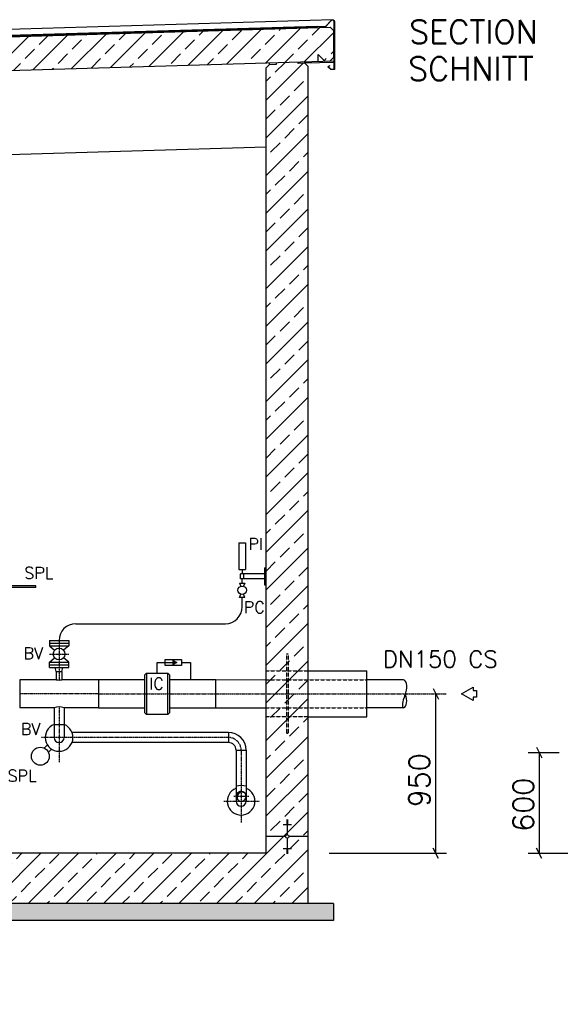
# Model space of a CAD drawing. Header units: millimetres. Extents: x -197187 to 231260338, y -45270 to 70505.
# Tile 19 of 85: x -42450 to -39226, y 2478 to 8345. Entities that reach past the tile are written whole.
import ezdxf
from ezdxf.enums import TextEntityAlignment as Align

# ---------------------------------------------------------------- set-up
doc = ezdxf.new("R2010")
doc.units = ezdxf.units.MM
doc.header["$LTSCALE"] = 0.5
doc.linetypes.add('DASHDOT', pattern=[1, 0.5, -0.25, 0, -0.25])
doc.linetypes.add('HIDDEN', pattern=[0.375, 0.25, -0.125])
for name, color, linetype in [('21', 7, 'Continuous'), ('4', 7, 'Continuous'), ('41', 7, 'Continuous'), ('42', 7, 'Continuous'), ('BEMAßUNG', 7, 'Continuous'), ('Beschriftung', 7, 'Continuous'), ('P-MU050ENTL', 7, 'Continuous'), ('P-MU150AUSL', 7, 'Continuous'), ('P-MU200AUSL', 7, 'Continuous'), ('P-MU250AUSL1', 7, 'Continuous')]:
    doc.layers.add(name, color=color, linetype=linetype)
doc.styles.add('ROMANS', font='ROMANS', dxfattribs={"height": 0.2})

msp = doc.modelspace()

# ---------------------------------------------------------------- hatches: boundary and pattern name
at = {"lineweight": 5}
h = msp.add_hatch(dxfattribs=at)
h.set_pattern_fill('ANSI33', color=256, scale=25)
h.set_pattern_definition([(45, (-19236.86, 8056.34), (-112.2532, 112.2532), []), (45, (-19124.61, 8056.34), (-112.2532, 112.2532), [79.375, -39.6875])])
h.paths.add_polyline_path([(-40579.005, 8280.707), (-40598.996, 8300.107), (-51608.947, 7969.809), (-51628.938, 7949.209), (-51628.938, 7788.471), (-51608.947, 7769.071), (-51579.005, 7769.969), (-51539.005, 7811.169), (-51539.005, 7771.169), (-40598.996, 8099.369), (-40579.005, 8119.969)])
h = msp.add_hatch(dxfattribs=at)
h.set_pattern_fill('ANSI33', color=256, scale=25)
h.set_pattern_definition([(45, (-19961.86, 5310.06), (-112.2532, 112.2532), []), (45, (-19849.61, 5310.06), (-112.2532, 112.2532), [79.375, -39.6875])])
h.paths.add_polyline_path([(-40729.005, 3378.469), (-40979.005, 3378.469), (-40979.005, 8057.969), (-40959.014, 8078.569), (-40919.032, 8079.768), (-40919.332, 8089.759), (-40789.278, 8093.661), (-40788.978, 8083.67), (-40748.996, 8084.869), (-40729.005, 8065.469)])
h.paths.add_polyline_path([(-40979.005, 3378.469), (-40729.005, 3378.469), (-40729.005, 3078.469), (-44464.005, 3078.469), (-44464.005, 2578.469), (-45464.005, 2578.469), (-45464.005, 3078.469), (-51479.005, 3078.469), (-51479.005, 7742.969), (-51459.014, 7763.569), (-51419.032, 7764.768), (-51419.332, 7774.759), (-51289.278, 7778.661), (-51288.978, 7768.67), (-51248.996, 7769.869), (-51229.005, 7750.469), (-51229.005, 3378.469), (-45244.005, 3378.469), (-45244.005, 3348.469), (-45214.005, 3348.469), (-45214.005, 2878.469), (-44714.005, 2878.469), (-44714.005, 3348.469), (-44684.005, 3348.469), (-44684.005, 3378.469)])
h = msp.add_hatch(color=256)
h.dxf.hatch_style = 1
h.paths.add_polyline_path([(-41513.244, 4515.573), (-41533.331, 4503.976), (-41533.331, 4527.169)])
at = {"layer": 'Beschriftung', "lineweight": 5}
h = msp.add_hatch(dxfattribs=at)
h.set_pattern_fill('BETON_UNBEWEHRT', color=256, scale=200, angle=90, pattern_type=2)
h.set_pattern_definition([(135, (-25336.86, 48240.51), (-35.35534, -35.35534), [25, -12.5])])
h.paths.add_polyline_path([(-44464.005, 3078.469), (-40579.005, 3078.469), (-40579.005, 2978.469), (-44464.005, 2978.469)])
h.paths.add_polyline_path([(-45464.005, 2578.469), (-44464.005, 2578.469), (-44464.005, 2478.469), (-45464.005, 2478.469)])
h.paths.add_polyline_path([(-51629.005, 3078.469), (-45464.005, 3078.469), (-45464.005, 2978.469), (-51629.005, 2978.469)])
at = {"layer": 'P-MU050ENTL', "linetype": 'Continuous', "ltscale": 10}
h = msp.add_hatch(color=256, dxfattribs=at)
h.paths.add_polyline_path([(-41152.58, 3717.969), (-41159.155, 3717.969), (-41159.155, 3717.966, 0.23642214), (-41147.061, 3693.823, -0.21485957)])
h.paths.add_polyline_path([(-41129.005, 3741.572), (-41129.005, 3748.119, 0.41418757), (-41159.155, 3717.972), (-41159.155, 3717.969), (-41152.58, 3717.969, -0.30181199)])
h.paths.add_polyline_path([(-41129.005, 3748.119), (-41129.005, 3741.572, -0.21362104), (-41104.967, 3736.167, 0.23487954)])

# ---------------------------------------------------------------- linework, layer by layer
for p, q in [((-40584.365, 8344.219), (-51628.938, 8012.876)), ((-40674.02, 8304.86), (-51628.938, 7976.212)), ((-51628.938, 7974.211), (-40673.96, 8302.861)), ((-51608.947, 7969.809), (-40598.996, 8300.107)), ((-40598.996, 8300.107), (-40579.005, 8280.707)), ((-40579.005, 8280.707), (-40579.005, 8119.969)), ((-51539.005, 7771.169), (-40574.005, 8100.119)), ((-40668.938, 8097.271), (-40668.938, 8137.271)), ((-40668.938, 8137.271), (-40628.938, 8098.471)), ((-40628.938, 8098.471), (-40598.996, 8099.369)), ((-40579.005, 8119.969), (-40598.996, 8099.369)), ((-40979.005, 8057.969), (-40959.014, 8078.569)), ((-40979.005, 3378.469), (-40979.005, 8057.969)), ((-40959.014, 8078.569), (-40959.314, 8088.56)), ((-40959.014, 8078.569), (-40919.032, 8079.768)), ((-40919.032, 8079.768), (-40919.332, 8089.759)), ((-40788.978, 8083.67), (-40789.278, 8093.661)), ((-40748.996, 8084.869), (-40788.978, 8083.67)), ((-40748.996, 8084.869), (-40749.296, 8094.86)), ((-40574.005, 8090.119), (-40748.996, 8084.869)), ((-40748.996, 8084.869), (-40729.005, 8065.469)), ((-40729.005, 3078.469), (-40729.005, 8065.469)), ((-51229.005, 7280.469), (-40979.005, 7587.969)), ((-41629.005, 4450.969), (-41629.005, 4515.573)), ((-41629.005, 4515.573), (-41533.331, 4515.573)), ((-41485.042, 4515.573), (-41430.718, 4515.573)), ((-41430.718, 4515.573), (-41430.718, 4412.619)), ((-41302.005, 4244.319), (-40979.005, 4244.319)), ((-40854.005, 3578.469), (-40854.005, 3488.822)), ((-40879.005, 3549.963), (-40829.005, 3549.963)), ((-40859.005, 3578.122), (-40849.005, 3578.122)), ((-40859.005, 3574.602), (-40849.005, 3574.602)), ((-40859.005, 3571.082), (-40849.005, 3571.082)), ((-40859.005, 3567.563), (-40849.005, 3567.563)), ((-40859.005, 3564.043), (-40849.005, 3564.043)), ((-40859.005, 3560.523), (-40849.005, 3560.523)), ((-40859.005, 3557.003), (-40849.005, 3557.003)), ((-40859.005, 3553.483), (-40849.005, 3553.483)), ((-40864.358, 3478.469), (-40979.005, 3478.469)), ((-40854.005, 3468.116), (-40854.005, 3378.469)), ((-40729.005, 3478.469), (-40843.653, 3478.469)), ((-40879.005, 3406.975), (-40829.005, 3406.975)), ((-40859.005, 3403.455), (-40849.005, 3403.455)), ((-40979.005, 3378.469), (-44684.005, 3378.469)), ((-40859.005, 3399.935), (-40849.005, 3399.935)), ((-40859.005, 3396.415), (-40849.005, 3396.415)), ((-40859.005, 3392.895), (-40849.005, 3392.895)), ((-40859.005, 3389.375), (-40849.005, 3389.375)), ((-40859.005, 3385.856), (-40849.005, 3385.856)), ((-40859.005, 3382.336), (-40849.005, 3382.336)), ((-40859.005, 3378.816), (-40849.005, 3378.816)), ((-40579.005, 3078.469), (-44464.005, 3078.469)), ((-40579.005, 3078.469), (-40579.005, 2978.469)), ((-40579.005, 2978.469), (-44464.005, 2978.469))]:
    msp.add_line(p, q)
msp.add_lwpolyline([(-40608.147, 8063.658), (-40594.005, 8049.516), (-40574.005, 8049.516), (-40574.005, 8332.224, 0.67907867), (-40591.285, 8339.08), (-40623.982, 8304.36), (-40673.96, 8302.861), (-40674.02, 8304.86), (-40624.87, 8306.334), (-40592.741, 8340.451, -0.67907867), (-40572.005, 8332.224), (-40572.005, 8047.516), (-40594.833, 8047.516), (-40610.975, 8063.658), (-40602.49, 8072.143), (-40601.076, 8070.729)], format="xyb", close=True)
for points in [[(-41485.042, 4497.471), (-41581.619, 4497.471), (-41581.619, 4533.674), (-41485.042, 4533.674)], [(-41513.244, 4515.573), (-41533.331, 4503.976), (-41533.331, 4527.169)]]:
    msp.add_lwpolyline(points, close=True)
msp.add_circle((-40854.005, 3478.469), 10.353)
at = {"layer": '21', "linetype": 'Continuous', "ltscale": 10}
msp.add_line((-41122.725, 4846.176), (-41122.725, 4903.026), dxfattribs=at)
at = {"layer": '41', "linetype": 'Continuous', "ltscale": 10}
for p, q in [((-41142.725, 5228.026), (-41102.725, 5228.026)), ((-41142.725, 5228.026), (-41142.725, 5068.026)), ((-41102.725, 5228.026), (-41102.725, 5068.026)), ((-41142.725, 5068.026), (-41102.725, 5068.026)), ((-41122.725, 5068.026), (-41122.725, 5043.026)), ((-40989.005, 5078.026), (-40989.005, 4978.026)), ((-40989.005, 5078.026), (-40979.005, 5078.026)), ((-41137.725, 4988.026), (-41107.725, 4988.026)), ((-41137.725, 4988.026), (-41131.046, 4969.101)), ((-41137.725, 4988.026), (-41131.046, 4969.101)), ((-41132.725, 5013.026), (-41132.725, 5043.026)), ((-40989.005, 5043.026), (-41132.725, 5043.026)), ((-40989.005, 5013.026), (-41132.725, 5013.026)), ((-41122.725, 4988.026), (-41122.725, 5013.026)), ((-41107.725, 4988.026), (-41114.405, 4969.101)), ((-41112.725, 5013.026), (-41112.725, 5043.026)), ((-40989.005, 4978.026), (-40979.005, 4978.026)), ((-41137.725, 4903.026), (-41131.046, 4921.951)), ((-41107.725, 4903.026), (-41137.725, 4903.026)), ((-41107.725, 4903.026), (-41114.405, 4921.951)), ((-42114.505, 4746.176), (-41222.725, 4746.176)), ((-42272.005, 4646.176), (-42157.005, 4646.176)), ((-42272.005, 4646.176), (-42272.005, 4614.176)), ((-42157.005, 4646.176), (-42157.005, 4614.176)), ((-42272.005, 4630.176), (-42157.005, 4630.176)), ((-42272.005, 4614.176), (-42157.005, 4614.176)), ((-42272.005, 4614.176), (-42241.145, 4587.878)), ((-42157.005, 4614.176), (-42187.866, 4587.878)), ((-42272.005, 4516.176), (-42241.145, 4542.475)), ((-42157.005, 4516.176), (-42187.866, 4542.475)), ((-42272.005, 4484.176), (-42272.005, 4516.176)), ((-42272.005, 4516.176), (-42157.005, 4516.176)), ((-42272.005, 4500.176), (-42157.005, 4500.176)), ((-42272.005, 4484.176), (-42157.005, 4484.176)), ((-42231.355, 4462.176), (-42237.25, 4484.176)), ((-42231.355, 4462.176), (-42197.655, 4462.176)), ((-42231.355, 4462.176), (-42231.355, 4412.176)), ((-42197.655, 4462.176), (-42191.76, 4484.176)), ((-42197.655, 4462.176), (-42197.655, 4412.176)), ((-42157.005, 4484.176), (-42157.005, 4516.176))]:
    msp.add_line(p, q, dxfattribs=at)
at = {"layer": '41', "linetype": 'DASHDOT', "ltscale": 10}
for p, q in [((-42214.505, 4646.176), (-42214.505, 4412.176)), ((-42272.005, 4565.176), (-42157.005, 4565.176))]:
    msp.add_line(p, q, dxfattribs=at)
at = {"layer": '41', "linetype": 'Continuous', "ltscale": 10}
for centre, radius in [((-41122.725, 4945.526), 25), ((-42214.505, 4565.176), 35)]:
    msp.add_circle(centre, radius, dxfattribs=at)
for centre, start, end in [((-41222.725, 4846.176), 270, 0), ((-42114.505, 4646.176), 90, 180)]:
    msp.add_arc(centre, 100, start, end, dxfattribs=at)
msp.add_ellipse((-42214.505, 4412.176), major_axis=(16.85, 0), ratio=0.1011454, start_param=3.14159265, end_param=6.28318531, dxfattribs=at)
at = {"layer": 'BEMAßUNG', "linetype": 'Continuous', "ltscale": 10}
for p, q in [((-39983.56, 4359.719), (-39952.31, 4297.219)), ((-39368.055, 4009.719), (-39336.805, 3947.219)), ((-39417.081, 3978.469), (-39232.672, 3978.469)), ((-39352.43, 3978.469), (-39352.43, 3378.469)), ((-39952.31, 3347.219), (-39983.56, 3409.719)), ((-39336.805, 3347.219), (-39368.055, 3409.719)), ((-39417.081, 3378.469), (-38366.595, 3378.469))]:
    msp.add_line(p, q, dxfattribs=at)
at = {"layer": 'BEMAßUNG', "linetype": 'Continuous'}
for p, q in [((-39967.935, 3378.469), (-39967.935, 4328.469)), ((-40603.96, 3378.469), (-39904.784, 3378.469))]:
    msp.add_line(p, q, dxfattribs=at)
at = {"layer": 'P-MU050ENTL', "linetype": 'Continuous', "ltscale": 10}
for p, q in [((-42244.655, 4244.319), (-42244.655, 4068.319)), ((-42184.355, 4244.319), (-42184.355, 4068.319)), ((-42184.355, 4144.319), (-42244.655, 4144.319)), ((-41205.005, 4098.469), (-42137.712, 4098.469)), ((-41205.005, 4098.469), (-41205.005, 4038.169)), ((-42283.888, 4023.685), (-42302.853, 4004.72)), ((-42259.14, 3998.936), (-42278.105, 3979.971)), ((-41205.005, 4038.169), (-42137.712, 4038.169)), ((-41159.155, 3992.319), (-41159.155, 3688.469)), ((-41159.155, 3992.319), (-41098.855, 3992.319)), ((-41098.855, 3992.319), (-41098.855, 3688.469)), ((-41159.155, 3717.969), (-41159.155, 3688.469))]:
    msp.add_line(p, q, dxfattribs=at)
at = {"layer": 'P-MU050ENTL', "linetype": 'DASHDOT', "ltscale": 10}
for p, q in [((-42214.505, 4250.818), (-42214.505, 3919.889)), ((-41205.005, 4068.319), (-42320.596, 4068.319)), ((-41129.005, 3992.319), (-41129.005, 3561.007)), ((-41173.163, 3717.969), (-41083.428, 3717.969)), ((-41232.986, 3688.469), (-41019.003, 3688.469))]:
    msp.add_line(p, q, dxfattribs=at)
at = {"layer": 'P-MU050ENTL', "linetype": 'Continuous', "ltscale": 10}
msp.add_lwpolyline([(-41147.061, 3693.823, -1.15122139), (-41104.967, 3736.167, 0.86864265), (-41147.061, 3693.823)], format="xyb", dxfattribs=at)
msp.add_circle((-42326.228, 3956.596), 53.5, dxfattribs=at)
for centre, radius, start, end in [((-42214.505, 4068.319), 82.5, 111.4355583, 68.5644417), ((-42214.505, 4068.319), 30.15, 180, 0), ((-41205.005, 3992.319), 106.15, 0, 90), ((-41205.005, 3992.319), 45.85, 0, 90), ((-41129.005, 3688.469), 82.5, 111.4355583, 68.5644417), ((-41129.005, 3666.531), 115.438, 74.8600111, 105.1399917), ((-41129.005, 3717.969), 30.15, 233.2120639, 37.1279583), ((-41129.005, 3688.469), 30.15, 180, 358.7646722)]:
    msp.add_arc(centre, radius, start, end, dxfattribs=at)
at = {"layer": 'P-MU050ENTL', "linetype": 'DASHDOT', "ltscale": 10}
msp.add_arc((-41205.005, 3992.319), 76, 0, 90, dxfattribs=at)
at = {"layer": 'P-MU150AUSL', "linetype": 'Continuous', "ltscale": 10}
for p, q in [((-42352.505, 4972.469), (-42536.505, 4972.469)), ((-42352.505, 4962.469), (-42536.505, 4962.469)), ((-42352.505, 4962.469), (-42352.505, 4972.469)), ((-40729.005, 4464.969), (-40379.005, 4464.969)), ((-40379.005, 4191.969), (-40379.005, 4464.969)), ((-42449.005, 4412.619), (-42449.005, 4244.319)), ((-42231.355, 4412.619), (-42449.005, 4412.619)), ((-41979.005, 4412.619), (-42197.655, 4412.176)), ((-41692.505, 4450.969), (-41692.505, 4205.969)), ((-41565.505, 4205.969), (-41565.505, 4450.969)), ((-41302.005, 4412.619), (-40979.005, 4413.062)), ((-40160.557, 4412.176), (-40379.005, 4412.176)), ((-42244.655, 4244.319), (-42449.005, 4244.319)), ((-41979.005, 4244.319), (-42184.355, 4244.319)), ((-40160.557, 4243.876), (-40379.005, 4243.876)), ((-40729.005, 4191.969), (-40379.005, 4191.969))]:
    msp.add_line(p, q, dxfattribs=at)
at = {"layer": 'P-MU150AUSL', "linetype": 'HIDDEN', "ltscale": 10}
for p, q in [((-40859.005, 4564.969), (-40859.005, 4091.969)), ((-40849.005, 4564.969), (-40859.005, 4564.969)), ((-40849.005, 4564.969), (-40849.005, 4091.969)), ((-40979.005, 4465.412), (-40729.005, 4465.412)), ((-40979.005, 4412.619), (-40379.005, 4412.619)), ((-40979.005, 4244.319), (-40379.005, 4244.319)), ((-40979.005, 4192.412), (-40729.005, 4192.412)), ((-40849.005, 4091.969), (-40859.005, 4091.969))]:
    msp.add_line(p, q, dxfattribs=at)
at = {"layer": 'P-MU150AUSL', "linetype": 'DASHDOT', "ltscale": 10}
for q in [(-42449.005, 4328.469), (-39904.784, 4328.469)]:
    msp.add_line((-41979.005, 4328.469), q, dxfattribs=at)
at = {"layer": 'P-MU150AUSL', "linetype": 'Continuous', "ltscale": 10}
for points in [[(-41702.505, 4412.619), (-41979.005, 4412.619), (-41979.005, 4244.319), (-41702.505, 4244.319)], [(-41555.505, 4244.319), (-41279.005, 4244.319), (-41279.005, 4412.619), (-41555.505, 4412.619)]]:
    msp.add_lwpolyline(points, dxfattribs=at)
msp.add_lwpolyline([(-41555.505, 4215.969), (-41565.505, 4205.969), (-41692.505, 4205.969), (-41702.505, 4215.969), (-41702.505, 4440.969), (-41692.505, 4450.969), (-41565.505, 4450.969), (-41555.505, 4440.969)], close=True, dxfattribs=at)
msp.add_arc((-42214.505, 4177.631), 73.187, 65.6721222, 114.327875, dxfattribs=at)
for centre, major_axis, ratio, start_param, end_param in [((-40191.661, 4335.156), (31.104, 77.02), 0.51427667, 4.71238898, 6.28318531), ((-40130.788, 4309.517), (-29.769, -65.64), 0.32393588, 4.71238898, 6.28318531), ((-40191.661, 4320.897), (31.104, -77.02), 0.51427667, 0, 1.4518566)]:
    msp.add_ellipse(centre, major_axis=major_axis, ratio=ratio, start_param=start_param, end_param=end_param, dxfattribs=at)
at = {"layer": 'P-MU200AUSL', "ltscale": 100}
msp.add_lwpolyline([(-39814.509, 4328.469), (-39745.227, 4368.469), (-39745.227, 4348.469), (-39725.227, 4348.469), (-39725.227, 4308.469), (-39745.227, 4308.469), (-39745.227, 4288.469), (-39814.509, 4328.469)], close=True, dxfattribs=at)

# ---------------------------------------------------------------- texts
at = {"layer": '4', "linetype": 'Continuous', "ltscale": 10, "style": 'ROMANS'}
for s, p in [('SECTION', (-40127.947, 8202.225)), ('SCHNITT', (-40133.982, 7982.514))]:
    msp.add_text(s, height=140, dxfattribs=at).set_placement(p)
at = {"layer": '42', "linetype": 'Continuous', "ltscale": 10, "style": 'ROMANS'}
for s, p in [('PI', (-41085.79, 5185.788)), ('PC', (-41113.504, 4808.943))]:
    msp.add_text(s, height=70, dxfattribs=at).set_placement(p)
msp.add_text('BV', height=70, rotation=360, dxfattribs=at).set_placement((-42427.041, 4535.254))
at = {"layer": 'BEMAßUNG', "linetype": 'Continuous', "ltscale": 10, "style": 'ROMANS'}
for s, p in [('950', (-40066.527, 3652.518)), ('600', (-39446.813, 3507.03))]:
    msp.add_text(s, height=125, rotation=90, dxfattribs=at).set_placement(p, align=Align.MIDDLE_LEFT)
at = {"layer": 'P-MU050ENTL', "linetype": 'Continuous', "ltscale": 10, "style": 'ROMANS'}
msp.add_text('BV', height=70, rotation=360, dxfattribs=at).set_placement((-42442.32, 4083.363))
msp.add_text('SPL', height=70, dxfattribs=at).set_placement((-42522.012, 3804.98))
at = {"layer": 'P-MU150AUSL', "linetype": 'Continuous', "ltscale": 10, "style": 'ROMANS'}
for s, height, p in [('SPL', 70, (-42422.291, 5013.384)), ('DN150 CS', 100, (-40284.207, 4485.074))]:
    msp.add_text(s, height=height, dxfattribs=at).set_placement(p)
at = {"layer": 'P-MU250AUSL1', "linetype": 'Continuous', "ltscale": 10, "style": 'ROMANS'}
msp.add_text('IC', height=70, dxfattribs=at).set_placement((-41676.908, 4353.138))

doc.saveas('drawing.dxf')
